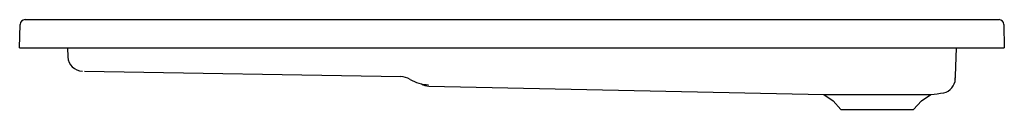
# Model space of a CAD drawing. Header units: millimetres. Extents: x 2030.99 to 2032.39, y 1739.05 to 1739.18.
import ezdxf

# ---------------------------------------------------------------- set-up
doc = ezdxf.new("R2010")
doc.units = ezdxf.units.MM
doc.layers.add('SANINDUSA', color=3, linetype='Continuous')

msp = doc.modelspace()

# ---------------------------------------------------------------- linework, layer by layer
at = {"layer": 'SANINDUSA'}
for p, q in [((2030.9954, 1739.1762), (2032.3817, 1739.1762)), ((2030.9878, 1739.1362), (2030.9884, 1739.1693)), ((2032.3887, 1739.1693), (2032.3892, 1739.1362)), ((2030.9878, 1739.1362), (2030.9928, 1739.1362)), ((2030.9928, 1739.1362), (2032.3842, 1739.1362)), ((2031.056, 1739.1362), (2031.0565, 1739.1231)), ((2032.3196, 1739.0956), (2032.321, 1739.1362)), ((2032.3842, 1739.1362), (2032.3892, 1739.1362)), ((2031.08, 1739.1029), (2031.5302, 1739.095)), ((2031.5701, 1739.0816), (2032.1323, 1739.0697)), ((2032.1323, 1739.0697), (2032.1457, 1739.0604)), ((2032.2714, 1739.0604), (2032.2847, 1739.0697)), ((2032.1457, 1739.0604), (2032.1568, 1739.0484)), ((2032.2602, 1739.0484), (2032.2714, 1739.0604)), ((2032.1568, 1739.0484), (2032.2085, 1739.0484)), ((2032.2085, 1739.0484), (2032.2602, 1739.0484))]:
    msp.add_line(p, q, dxfattribs=at)
at = {"layer": 'SANINDUSA', "flags": 128}
for points in [[(2032.3195, 1739.0917), (2032.3195, 1739.0916), (2032.3195, 1739.0922), (2032.3195, 1739.0931), (2032.3196, 1739.094), (2032.3196, 1739.0946), (2032.3196, 1739.0952)], [(2032.1324, 1739.0698), (2032.1324, 1739.0698), (2032.133, 1739.0698), (2032.1342, 1739.0698), (2032.1358, 1739.0698), (2032.138, 1739.0698), (2032.1407, 1739.0698), (2032.1439, 1739.0698), (2032.1475, 1739.0698), (2032.1515, 1739.0698), (2032.156, 1739.0698), (2032.1609, 1739.0698), (2032.166, 1739.0698), (2032.1714, 1739.0698), (2032.1773, 1739.0698), (2032.1833, 1739.0698), (2032.1894, 1739.0698), (2032.1956, 1739.0698), (2032.2021, 1739.0698), (2032.2086, 1739.0698), (2032.2151, 1739.0698), (2032.2216, 1739.0698), (2032.2282, 1739.0698), (2032.2346, 1739.0698), (2032.2403, 1739.0698), (2032.2458, 1739.0698), (2032.2511, 1739.0698), (2032.2562, 1739.0698), (2032.261, 1739.0698), (2032.2654, 1739.0698), (2032.2695, 1739.0698), (2032.2731, 1739.0698), (2032.2763, 1739.0698), (2032.279, 1739.0698), (2032.2813, 1739.0698), (2032.283, 1739.0698), (2032.2841, 1739.0698), (2032.2847, 1739.0698), (2032.2847, 1739.0698)]]:
    msp.add_lwpolyline(points, dxfattribs=at)
at = {"layer": 'SANINDUSA'}
for centre, radius, start, end in [((2030.9954, 1739.1692), 0.007, 90, 179), ((2032.3817, 1739.1692), 0.007, 1, 90), ((2031.0774, 1739.1239), 0.0209, 182, 269), ((2031.5298, 1739.0689), 0.0261, 58.329, 88.9995), ((2031.5707, 1739.1353), 0.0519, 238.3309, 269.0154), ((2032.2986, 1739.0923), 0.0209, 282.4645, 357.9999), ((2031.5705, 1739.1025), 0.0209, 238.5785, 268.7983), ((2032.2691, 1739.2787), 0.2095, 274.2642, 279.3304)]:
    msp.add_arc(centre, radius, start, end, dxfattribs=at)

doc.saveas('drawing.dxf')
